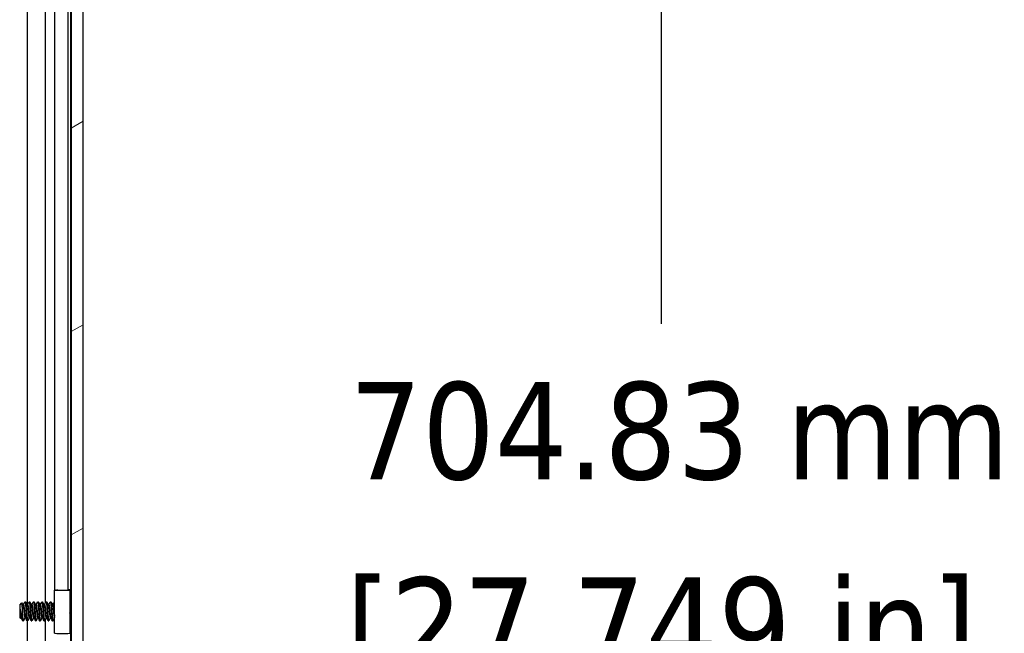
# Model space of a CAD drawing. Header units: millimetres. Extents: x 80 to 2248, y 80 to 1719.
# Tile 51 of 79: x 1251 to 1399, y 804 to 896. Entities that reach past the tile are written whole.
import ezdxf

# ---------------------------------------------------------------- set-up
doc = ezdxf.new("R2010")
doc.units = ezdxf.units.MM
doc.header["$LTSCALE"] = 8.333333
for name, color, linetype, lineweight in [('Dimension (ANSI)', 7, 'Continuous', 25), ('Hatch (ANSI)', 7, 'Continuous', 18), ('Visible (ANSI)', 7, 'Continuous', 25)]:
    doc.layers.add(name, color=color, linetype=linetype, lineweight=lineweight)
doc.styles.add('Note Text (ANSI)', font='tahoma.ttf')
doc.dimstyles.new('Default - mm (ANSI)', dxfattribs={"dimscale": 8.333333, "dimtxt": 1.75, "dimasz": 1.5, "dimexe": 2, "dimexo": 1, "dimgap": 0.8, "dimtad": 0, "dimtih": 1, "dimtoh": 1, "dimrnd": 1e-08, "dimzin": 0, "dimdsep": 46, "dimtxsty": 'Note Text (ANSI)', "dimblk": 'Filled-2', "dimcen": 0.09, "dimdle": 10, "dimclrd": 256, "dimclre": 256, "dimclrt": 256, "dimadec": 1, "dimazin": 0, "dimtfac": 1.741714, "dimtofl": 0, "dimtmove": 0, "dimatfit": 3, "dimldrblk": 'Filled-1', "dimfxl": 1, "dimtolj": 1, "dimtzin": 0, "dimlwd": -1, "dimlwe": -1, "dimarcsym": 0})

# ---------------------------------------------------------------- blocks, each defined once
blk = doc.blocks.new('Filled-2')
at = {"color": 0}
for p, q in [((0, 0), (-1, 0.167)), ((-1, 0.167), (-1, -0.167)), ((-1, 0), (0, 0)), ((-1, -0.167), (0, 0))]:
    blk.add_line(p, q, dxfattribs=at)
at = {"color": 0, "flags": 128}
blk.add_lwpolyline([(-1, -0.167), (0, 0), (-1, 0.167), (-1, -0.167)], dxfattribs=at)
at = {"color": 0}
blk.add_solid([(-1, -0.167), (0, 0), (-1, 0.167), (-1, -0.167)], dxfattribs=at)
blk = doc.blocks.new('*D11')
at = {"layer": 'Defpoints', "color": 0, "transparency": 16777216}
for p in [(1252.21, 1248.23), (1347.35, 1248.23), (1252.21, 543.4)]:
    blk.add_point(p, dxfattribs=at)
at = {"layer": 'Dimension (ANSI)', "transparency": 16777216}
for p, q in [((1260.54, 1248.23), (1364.02, 1248.23)), ((1347.35, 1235.73), (1347.35, 850.11)), ((1347.35, 555.9), (1347.35, 789.12)), ((1260.54, 543.4), (1364.02, 543.4))]:
    blk.add_line(p, q, dxfattribs=at)
at = {"layer": 'Dimension (ANSI)', "transparency": 16777216, "xscale": 12.5, "yscale": 12.5, "zscale": 12.5}
for p, rotation in [((1347.35, 1248.23), 90), ((1347.35, 543.4), 270)]:
    blk.add_blockref('Filled-2', p, dxfattribs=dict(at, rotation=rotation))
at = {"layer": 'Dimension (ANSI)', "transparency": 16777216, "char_height": 14.5833, "attachment_point": 5, "style": 'Note Text (ANSI)'}
for s, insert in [('\\A1; 704.83 mm', (1347.35, 833.91)), ('\\A1;[27.749 in]', (1347.35, 803.41))]:
    blk.add_mtext(s, dxfattribs=dict(at, insert=insert))
blk = doc.blocks.new('Filled-1')
at = {"color": 0}
for p, q in [((0, 0), (-1, 0.333)), ((-1, 0.333), (-1, -0.333)), ((-1, 0), (0, 0)), ((-1, -0.333), (0, 0))]:
    blk.add_line(p, q, dxfattribs=at)
at = {"color": 0, "flags": 128}
blk.add_lwpolyline([(-1, -0.333), (0, 0), (-1, 0.333), (-1, -0.333)], dxfattribs=at)
at = {"color": 0}
blk.add_solid([(-1, -0.333), (0, 0), (-1, 0.333), (-1, -0.333)], dxfattribs=at)

msp = doc.modelspace()

# ---------------------------------------------------------------- hatches: boundary and pattern name
at = {"layer": 'Hatch (ANSI)'}
h = msp.add_hatch(dxfattribs=at)
h.set_pattern_fill('ANSI31', color=256, scale=211.666667, angle=-15, style=0)
h.set_pattern_definition([(30, (0, 0), (-13.22917, 22.9136), [])])
h.paths.add_polyline_path([(1258.7138, 547.3135), (1260.5172, 547.3135), (1260.5172, 1244.3149), (1258.7138, 1244.3149)])

# ---------------------------------------------------------------- linework, layer by layer
at = {"layer": 'Visible (ANSI)'}
for p, q in [((1258.7138, 1244.3149), (1258.7138, 547.3135)), ((1260.5172, 547.3135), (1260.5172, 1244.3149)), ((1252.1516, 807.907), (1252.1516, 983.2918)), ((1254.8582, 808.1656), (1254.8582, 983.5211)), ((1258.6751, 808.1963), (1258.6751, 983.4321)), ((1256.2621, 810.1154), (1256.2621, 981.4642)), ((1258.2941, 810.1304), (1258.2941, 981.4642)), ((1256.2441, 803.6132), (1256.2441, 810.1129)), ((1256.2507, 810.213), (1256.2577, 810.2131)), ((1256.2598, 810.2129), (1256.2507, 810.213)), ((1256.2507, 810.213), (1256.2507, 810.1142)), ((1256.2507, 810.1142), (1256.4095, 810.1304)), ((1256.661, 810.1304), (1256.4993, 810.1139)), ((1258.2941, 810.2152), (1258.5441, 810.2152)), ((1258.2941, 810.1129), (1258.2941, 810.1304)), ((1258.5441, 810.2152), (1258.5441, 810.1129)), ((1258.5441, 810.1129), (1258.5441, 803.6132)), ((1250.9922, 807.8604), (1251.3153, 808.1834)), ((1250.9922, 807.8604), (1250.9922, 805.9681)), ((1251.4784, 807.907), (1251.5479, 807.907)), ((1251.786, 808.3366), (1251.8654, 808.3366)), ((1252.1134, 807.907), (1252.1829, 807.907)), ((1252.421, 808.3366), (1252.5004, 808.3366)), ((1252.7484, 807.907), (1252.8179, 807.907)), ((1253.056, 808.3366), (1253.1354, 808.3366)), ((1253.3834, 807.907), (1253.4529, 807.907)), ((1253.691, 808.3366), (1253.7704, 808.3366)), ((1254.0184, 807.907), (1254.0879, 807.907)), ((1254.326, 808.3366), (1254.4054, 808.3366)), ((1254.6534, 807.907), (1254.7229, 807.907)), ((1254.961, 808.3366), (1255.0404, 808.3366)), ((1255.2884, 807.907), (1255.3579, 807.907)), ((1255.596, 808.3366), (1255.6754, 808.3366)), ((1255.9234, 807.907), (1255.9929, 807.907)), ((1256.231, 808.3366), (1256.2441, 808.3366)), ((1258.5441, 808.0653), (1258.7138, 808.235)), ((1251.0389, 807.2374), (1251.0389, 806.4695)), ((1250.9922, 805.9681), (1251.111, 805.8493)), ((1251.151, 805.9214), (1251.2205, 805.9214)), ((1251.4685, 805.4918), (1251.4685, 805.9177)), ((1251.4685, 805.4918), (1251.5479, 805.4918)), ((1251.786, 805.9214), (1251.8555, 805.9214)), ((1252.1035, 805.4918), (1252.1829, 805.4918)), ((1252.1516, 630.107), (1252.1516, 805.4918)), ((1252.421, 805.9214), (1252.4905, 805.9214)), ((1252.7385, 805.4918), (1252.8179, 805.4918)), ((1253.056, 805.9214), (1253.1255, 805.9214)), ((1253.3735, 805.4918), (1253.4529, 805.4918)), ((1253.691, 805.9214), (1253.7605, 805.9214)), ((1254.0085, 805.4918), (1254.0879, 805.4918)), ((1254.326, 805.9214), (1254.3955, 805.9214)), ((1254.6435, 805.4918), (1254.7229, 805.4918)), ((1254.8582, 630.3656), (1254.8582, 805.7211)), ((1254.961, 805.9214), (1255.0305, 805.9214)), ((1255.2785, 805.4918), (1255.3579, 805.4918)), ((1255.596, 805.9214), (1255.6655, 805.9214)), ((1255.9135, 805.4918), (1255.9929, 805.4918)), ((1256.231, 805.9214), (1256.2441, 805.9214)), ((1258.6336, 805.6736), (1258.7138, 805.5934)), ((1258.6751, 630.3963), (1258.6751, 805.6321))]:
    msp.add_line(p, q, dxfattribs=at)
for centre, major_axis, ratio, start_param, end_param in [((1257.3941, 810.1129), (1.15, 0), 0.01094864, 3.03453161, 6.28318531), ((1257.3941, 810.1129), (-0.9, 0), 0.01094864, 6.17612426, 9.42477796), ((1256.1475, 806.8949), (0.0004, 0.343), 0.10685024, 0.41268086, 2.7289118), ((1257.3941, 803.6132), (-1.15, 0), 0.01094864, 0, 3.14159265)]:
    msp.add_ellipse(centre, major_axis=major_axis, ratio=ratio, start_param=start_param, end_param=end_param, dxfattribs=at)
for points, knots in [([(1251.4174, 806.9142), (1251.4106, 807.0725), (1251.4045, 807.1967), (1251.3937, 807.4062), (1251.3877, 807.5131), (1251.3732, 807.7489), (1251.3647, 807.8675), (1251.3528, 808.0078), (1251.3491, 808.0488), (1251.3372, 808.1483), (1251.3286, 808.1833), (1251.3182, 808.1855), (1251.3168, 808.1849), (1251.3153, 808.1834)], [-0.327507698, -0.327507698, -0.327507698, -0.327507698, -0.298679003, -0.298679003, -0.265137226, -0.265137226, -0.218249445, -0.218249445, -0.194983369, -0.194983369, -0.148477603, -0.148477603, -0.140894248, -0.140894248, -0.140894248, -0.140894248]), ([(1251.1227, 805.8537), (1251.117, 805.8435), (1251.1112, 805.8452), (1251.0963, 805.8795), (1251.0874, 805.9278), (1251.0713, 806.0714), (1251.0646, 806.149), (1251.0525, 806.291), (1251.0457, 806.3771), (1251.0389, 806.4695)], [-0.0993809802, -0.0993809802, -0.0993809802, -0.0993809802, -0.0821352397, -0.0821352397, -0.0557038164, -0.0557038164, -0.030124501, -0.030124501, 0, 0, 0, 0]), ([(1251.1123, 806.9142), (1251.1224, 806.862), (1251.1416, 806.7632), (1251.1857, 806.5428), (1251.2042, 806.4519), (1251.251, 806.2248), (1251.2786, 806.0947), (1251.3388, 805.8254), (1251.3638, 805.7249), (1251.4133, 805.5752), (1251.4412, 805.5191), (1251.4685, 805.4918)], [-0.169469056, -0.169469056, -0.169469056, -0.169469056, -0.142100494, -0.142100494, -0.122546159, -0.122546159, -0.091769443, -0.091769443, -0.050399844, -0.050399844, 0, 0, 0, 0]), ([(1251.4685, 805.9177), (1251.46, 806.0537), (1251.4513, 806.2106), (1251.4425, 806.3813), (1251.4381, 806.4666), (1251.4338, 806.5539), (1251.4296, 806.6431), (1251.4254, 806.7323), (1251.4213, 806.8241), (1251.4174, 806.9142)], [0, 0, 0, 0, 0.00054045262, 0.00054045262, 0.00054045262, 0.00081067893, 0.00081067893, 0.00081067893, 0.00108090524, 0.00108090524, 0.00108090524, 0.00108090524]), ([(1256.2442, 806.3438), (1256.2295, 806.363), (1256.216, 806.3829), (1256.1876, 806.4309), (1256.1734, 806.4598), (1256.1495, 806.5193), (1256.1398, 806.5504), (1256.1324, 806.5807)], [0.0123893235, 0.0123893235, 0.0123893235, 0.0123893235, 0.0195993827, 0.0195993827, 0.0292590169, 0.0292590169, 0.0392501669, 0.0392501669, 0.0392501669, 0.0392501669]), ([(1256.1332, 807.2091), (1256.1438, 807.2522), (1256.1593, 807.297), (1256.1975, 807.3758), (1256.2192, 807.4112), (1256.2442, 807.444)], [0, 0, 0, 0, 0.0142444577, 0.0142444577, 0.0266156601, 0.0266156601, 0.0266156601, 0.0266156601]), ([(1258.6336, 805.6736), (1258.6257, 805.6816), (1258.6178, 805.7148), (1258.6037, 805.8203), (1258.5965, 805.8982), (1258.5783, 806.136), (1258.5693, 806.2673), (1258.5548, 806.4985), (1258.5494, 806.589), (1258.5441, 806.6813)], [-0.529903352, -0.529903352, -0.529903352, -0.529903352, -0.438646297, -0.438646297, -0.360774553, -0.360774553, -0.293383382, -0.293383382, -0.252937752, -0.252937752, -0.252937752, -0.252937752])]:
    msp.add_open_spline(points, degree=3, knots=knots, dxfattribs=at)
for points in [[(1251.3252, 808.1797), (1251.3794, 808.083), (1251.4337, 807.9863), (1251.4881, 807.8898)], [(1251.538, 807.907), (1251.6163, 808.0459), (1251.6942, 808.185), (1251.772, 808.3242)], [(1251.8793, 808.3242), (1251.9604, 808.1793), (1252.0416, 808.0344), (1252.1231, 807.8898)], [(1252.173, 807.907), (1252.2513, 808.0459), (1252.3292, 808.185), (1252.407, 808.3242)], [(1252.5143, 808.3242), (1252.5954, 808.1793), (1252.6766, 808.0344), (1252.7581, 807.8898)], [(1252.808, 807.907), (1252.8863, 808.0459), (1252.9642, 808.185), (1253.042, 808.3242)], [(1253.1493, 808.3242), (1253.2304, 808.1793), (1253.3116, 808.0344), (1253.3931, 807.8898)], [(1253.443, 807.907), (1253.5213, 808.0459), (1253.5992, 808.185), (1253.677, 808.3242)], [(1253.7843, 808.3242), (1253.8654, 808.1793), (1253.9466, 808.0344), (1254.0281, 807.8898)], [(1254.078, 807.907), (1254.1563, 808.0459), (1254.2342, 808.185), (1254.312, 808.3242)], [(1254.4193, 808.3242), (1254.5004, 808.1793), (1254.5816, 808.0344), (1254.6631, 807.8898)], [(1254.713, 807.907), (1254.7913, 808.0459), (1254.8692, 808.185), (1254.947, 808.3242)], [(1255.0543, 808.3242), (1255.1354, 808.1793), (1255.2166, 808.0344), (1255.2981, 807.8898)], [(1255.348, 807.907), (1255.4263, 808.0459), (1255.5042, 808.185), (1255.582, 808.3242)], [(1255.6893, 808.3242), (1255.7704, 808.1793), (1255.8516, 808.0344), (1255.9331, 807.8898)], [(1255.983, 807.907), (1256.0613, 808.0459), (1256.1392, 808.185), (1256.217, 808.3242)], [(1258.6986, 808.2198), (1258.7037, 808.2289), (1258.7088, 808.2379), (1258.7138, 808.247)], [(1251.0389, 807.2374), (1251.0656, 807.1386), (1251.0902, 807.0288), (1251.1123, 806.9142)], [(1251.1609, 805.9214), (1251.1482, 805.8988), (1251.1355, 805.8763), (1251.1227, 805.8537)], [(1251.4365, 805.5365), (1251.3614, 805.6707), (1251.2862, 805.8048), (1251.2107, 805.9387)], [(1251.7959, 805.9214), (1251.7176, 805.7825), (1251.6397, 805.6434), (1251.5618, 805.5043)], [(1252.0895, 805.5043), (1252.0085, 805.6492), (1251.9273, 805.7941), (1251.8457, 805.9387)], [(1252.4309, 805.9214), (1252.3526, 805.7825), (1252.2747, 805.6434), (1252.1968, 805.5043)], [(1252.7245, 805.5043), (1252.6435, 805.6492), (1252.5623, 805.7941), (1252.4807, 805.9387)], [(1253.0659, 805.9214), (1252.9876, 805.7825), (1252.9097, 805.6434), (1252.8318, 805.5043)], [(1253.3595, 805.5043), (1253.2785, 805.6492), (1253.1973, 805.7941), (1253.1157, 805.9387)], [(1253.7009, 805.9214), (1253.6226, 805.7825), (1253.5447, 805.6434), (1253.4668, 805.5043)], [(1253.9945, 805.5043), (1253.9135, 805.6492), (1253.8323, 805.7941), (1253.7507, 805.9387)], [(1254.3359, 805.9214), (1254.2576, 805.7825), (1254.1797, 805.6434), (1254.1018, 805.5043)], [(1254.6295, 805.5043), (1254.5485, 805.6492), (1254.4673, 805.7941), (1254.3857, 805.9387)], [(1254.9709, 805.9214), (1254.8926, 805.7825), (1254.8147, 805.6434), (1254.7368, 805.5043)], [(1255.2645, 805.5043), (1255.1835, 805.6492), (1255.1023, 805.7941), (1255.0207, 805.9387)], [(1255.6059, 805.9214), (1255.5276, 805.7825), (1255.4497, 805.6434), (1255.3718, 805.5043)], [(1255.8995, 805.5043), (1255.8185, 805.6492), (1255.7373, 805.7941), (1255.6557, 805.9387)], [(1256.2409, 805.9214), (1256.1626, 805.7825), (1256.0847, 805.6434), (1256.0068, 805.5043)], [(1258.6388, 805.6685), (1258.6081, 805.6138), (1258.5774, 805.559), (1258.5468, 805.5043)]]:
    msp.add_open_spline(points, degree=3, dxfattribs=at)
for points, weights, knots in [([(1251.4881, 807.8898), (1251.5058, 807.8584), (1251.5214, 807.774), (1251.5743, 807.4874), (1251.6272, 806.9142), (1251.6802, 806.341), (1251.7331, 806.0544), (1251.7576, 805.9214), (1251.786, 805.9214)], [0.941196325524, 0.956426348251, 1, 0.866025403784, 1, 0.866025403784, 1, 0.933012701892, 0.933012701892], [0.0799454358, 0.0799454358, 0.0799454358, 0.0833333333, 0.0833333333, 0.09375, 0.09375, 0.1041666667, 0.1041666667, 0.109375, 0.109375, 0.109375]), ([(1251.5479, 807.907), (1251.5762, 807.907), (1251.6008, 807.774), (1251.6537, 807.4874), (1251.7066, 806.9142), (1251.7595, 806.341), (1251.8125, 806.0544), (1251.828, 805.97), (1251.8457, 805.9387)], [0.933012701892, 0.933012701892, 1, 0.866025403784, 1, 0.866025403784, 1, 0.956426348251, 0.941196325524], [0.078125, 0.078125, 0.078125, 0.0833333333, 0.0833333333, 0.09375, 0.09375, 0.1041666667, 0.1041666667, 0.1075545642, 0.1075545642, 0.1075545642]), ([(1251.772, 808.3242), (1251.8077, 808.388), (1251.8389, 808.1461), (1251.8918, 807.7355), (1251.9447, 806.9142)], [0.937106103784, 0.916453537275, 1, 0.866025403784, 1], [0.0768375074, 0.0768375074, 0.0768375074, 0.0833333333, 0.0833333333, 0.09375, 0.09375, 0.09375]), ([(1251.8654, 808.3366), (1251.8937, 808.3366), (1251.9183, 808.1461), (1251.9712, 807.7355), (1252.0241, 806.9142)], [0.933012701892, 0.933012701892, 1, 0.866025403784, 1], [0.140625, 0.140625, 0.140625, 0.1458333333, 0.1458333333, 0.15625, 0.15625, 0.15625]), ([(1252.1231, 807.8898), (1252.1408, 807.8584), (1252.1564, 807.774), (1252.2093, 807.4874), (1252.2622, 806.9142), (1252.3152, 806.341), (1252.3681, 806.0544), (1252.3926, 805.9214), (1252.421, 805.9214)], [0.941196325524, 0.956426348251, 1, 0.866025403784, 1, 0.866025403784, 1, 0.933012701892, 0.933012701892], [0.1424454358, 0.1424454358, 0.1424454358, 0.1458333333, 0.1458333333, 0.15625, 0.15625, 0.1666666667, 0.1666666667, 0.171875, 0.171875, 0.171875]), ([(1252.1829, 807.907), (1252.2112, 807.907), (1252.2358, 807.774), (1252.2887, 807.4874), (1252.3416, 806.9142), (1252.3945, 806.341), (1252.4475, 806.0544), (1252.463, 805.97), (1252.4807, 805.9387)], [0.933012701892, 0.933012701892, 1, 0.866025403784, 1, 0.866025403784, 1, 0.956426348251, 0.941196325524], [0.140625, 0.140625, 0.140625, 0.1458333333, 0.1458333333, 0.15625, 0.15625, 0.1666666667, 0.1666666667, 0.1700545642, 0.1700545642, 0.1700545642]), ([(1252.407, 808.3242), (1252.4427, 808.388), (1252.4739, 808.1461), (1252.5268, 807.7355), (1252.5797, 806.9142)], [0.937106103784, 0.916453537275, 1, 0.866025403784, 1], [0.1393375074, 0.1393375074, 0.1393375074, 0.1458333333, 0.1458333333, 0.15625, 0.15625, 0.15625]), ([(1252.5004, 808.3366), (1252.5287, 808.3366), (1252.5533, 808.1461), (1252.6062, 807.7355), (1252.6591, 806.9142)], [0.933012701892, 0.933012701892, 1, 0.866025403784, 1], [0.203125, 0.203125, 0.203125, 0.2083333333, 0.2083333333, 0.21875, 0.21875, 0.21875]), ([(1252.7581, 807.8898), (1252.7758, 807.8584), (1252.7914, 807.774), (1252.8443, 807.4874), (1252.8972, 806.9142), (1252.9502, 806.341), (1253.0031, 806.0544), (1253.0276, 805.9214), (1253.056, 805.9214)], [0.941196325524, 0.956426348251, 1, 0.866025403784, 1, 0.866025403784, 1, 0.933012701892, 0.933012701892], [0.2049454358, 0.2049454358, 0.2049454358, 0.2083333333, 0.2083333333, 0.21875, 0.21875, 0.2291666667, 0.2291666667, 0.234375, 0.234375, 0.234375]), ([(1252.8179, 807.907), (1252.8462, 807.907), (1252.8708, 807.774), (1252.9237, 807.4874), (1252.9766, 806.9142), (1253.0295, 806.341), (1253.0825, 806.0544), (1253.098, 805.97), (1253.1157, 805.9387)], [0.933012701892, 0.933012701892, 1, 0.866025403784, 1, 0.866025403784, 1, 0.956426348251, 0.941196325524], [0.203125, 0.203125, 0.203125, 0.2083333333, 0.2083333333, 0.21875, 0.21875, 0.2291666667, 0.2291666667, 0.2325545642, 0.2325545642, 0.2325545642]), ([(1253.042, 808.3242), (1253.0777, 808.388), (1253.1089, 808.1461), (1253.1618, 807.7355), (1253.2147, 806.9142)], [0.937106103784, 0.916453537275, 1, 0.866025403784, 1], [0.2018375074, 0.2018375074, 0.2018375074, 0.2083333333, 0.2083333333, 0.21875, 0.21875, 0.21875]), ([(1253.1354, 808.3366), (1253.1637, 808.3366), (1253.1883, 808.1461), (1253.2412, 807.7355), (1253.2941, 806.9142)], [0.933012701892, 0.933012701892, 1, 0.866025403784, 1], [0.265625, 0.265625, 0.265625, 0.2708333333, 0.2708333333, 0.28125, 0.28125, 0.28125]), ([(1253.3931, 807.8898), (1253.4108, 807.8584), (1253.4264, 807.774), (1253.4793, 807.4874), (1253.5322, 806.9142), (1253.5852, 806.341), (1253.6381, 806.0544), (1253.6626, 805.9214), (1253.691, 805.9214)], [0.941196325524, 0.956426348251, 1, 0.866025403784, 1, 0.866025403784, 1, 0.933012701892, 0.933012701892], [0.2674454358, 0.2674454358, 0.2674454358, 0.2708333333, 0.2708333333, 0.28125, 0.28125, 0.2916666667, 0.2916666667, 0.296875, 0.296875, 0.296875]), ([(1253.4529, 807.907), (1253.4812, 807.907), (1253.5058, 807.774), (1253.5587, 807.4874), (1253.6116, 806.9142), (1253.6645, 806.341), (1253.7175, 806.0544), (1253.733, 805.97), (1253.7507, 805.9387)], [0.933012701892, 0.933012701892, 1, 0.866025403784, 1, 0.866025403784, 1, 0.956426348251, 0.941196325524], [0.265625, 0.265625, 0.265625, 0.2708333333, 0.2708333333, 0.28125, 0.28125, 0.2916666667, 0.2916666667, 0.2950545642, 0.2950545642, 0.2950545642]), ([(1253.677, 808.3242), (1253.7127, 808.388), (1253.7439, 808.1461), (1253.7968, 807.7355), (1253.8497, 806.9142)], [0.937106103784, 0.916453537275, 1, 0.866025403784, 1], [0.2643375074, 0.2643375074, 0.2643375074, 0.2708333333, 0.2708333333, 0.28125, 0.28125, 0.28125]), ([(1253.7704, 808.3366), (1253.7987, 808.3366), (1253.8233, 808.1461), (1253.8762, 807.7355), (1253.9291, 806.9142)], [0.933012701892, 0.933012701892, 1, 0.866025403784, 1], [0.328125, 0.328125, 0.328125, 0.3333333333, 0.3333333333, 0.34375, 0.34375, 0.34375]), ([(1254.0281, 807.8898), (1254.0458, 807.8584), (1254.0614, 807.774), (1254.1143, 807.4874), (1254.1672, 806.9142), (1254.2202, 806.341), (1254.2731, 806.0544), (1254.2976, 805.9214), (1254.326, 805.9214)], [0.941196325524, 0.956426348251, 1, 0.866025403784, 1, 0.866025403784, 1, 0.933012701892, 0.933012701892], [0.3299454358, 0.3299454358, 0.3299454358, 0.3333333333, 0.3333333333, 0.34375, 0.34375, 0.3541666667, 0.3541666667, 0.359375, 0.359375, 0.359375]), ([(1254.0879, 807.907), (1254.1162, 807.907), (1254.1408, 807.774), (1254.1937, 807.4874), (1254.2466, 806.9142), (1254.2995, 806.341), (1254.3525, 806.0544), (1254.368, 805.97), (1254.3857, 805.9387)], [0.933012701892, 0.933012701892, 1, 0.866025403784, 1, 0.866025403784, 1, 0.956426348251, 0.941196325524], [0.328125, 0.328125, 0.328125, 0.3333333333, 0.3333333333, 0.34375, 0.34375, 0.3541666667, 0.3541666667, 0.3575545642, 0.3575545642, 0.3575545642]), ([(1254.312, 808.3242), (1254.3477, 808.388), (1254.3789, 808.1461), (1254.4318, 807.7355), (1254.4847, 806.9142)], [0.937106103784, 0.916453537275, 1, 0.866025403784, 1], [0.3268375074, 0.3268375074, 0.3268375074, 0.3333333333, 0.3333333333, 0.34375, 0.34375, 0.34375]), ([(1254.4054, 808.3366), (1254.4337, 808.3366), (1254.4583, 808.1461), (1254.5112, 807.7355), (1254.5641, 806.9142)], [0.933012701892, 0.933012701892, 1, 0.866025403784, 1], [0.390625, 0.390625, 0.390625, 0.3958333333, 0.3958333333, 0.40625, 0.40625, 0.40625]), ([(1254.6631, 807.8898), (1254.6808, 807.8584), (1254.6964, 807.774), (1254.7493, 807.4874), (1254.8022, 806.9142), (1254.8552, 806.341), (1254.9081, 806.0544), (1254.9326, 805.9214), (1254.961, 805.9214)], [0.941196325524, 0.956426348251, 1, 0.866025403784, 1, 0.866025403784, 1, 0.933012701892, 0.933012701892], [0.3924454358, 0.3924454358, 0.3924454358, 0.3958333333, 0.3958333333, 0.40625, 0.40625, 0.4166666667, 0.4166666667, 0.421875, 0.421875, 0.421875]), ([(1254.7229, 807.907), (1254.7512, 807.907), (1254.7758, 807.774), (1254.8287, 807.4874), (1254.8816, 806.9142), (1254.9345, 806.341), (1254.9875, 806.0544), (1255.003, 805.97), (1255.0207, 805.9387)], [0.933012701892, 0.933012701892, 1, 0.866025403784, 1, 0.866025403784, 1, 0.956426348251, 0.941196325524], [0.390625, 0.390625, 0.390625, 0.3958333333, 0.3958333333, 0.40625, 0.40625, 0.4166666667, 0.4166666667, 0.4200545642, 0.4200545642, 0.4200545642]), ([(1254.947, 808.3242), (1254.9827, 808.388), (1255.0139, 808.1461), (1255.0668, 807.7355), (1255.1197, 806.9142)], [0.937106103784, 0.916453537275, 1, 0.866025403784, 1], [0.3893375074, 0.3893375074, 0.3893375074, 0.3958333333, 0.3958333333, 0.40625, 0.40625, 0.40625]), ([(1255.0404, 808.3366), (1255.0687, 808.3366), (1255.0933, 808.1461), (1255.1462, 807.7355), (1255.1991, 806.9142)], [0.933012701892, 0.933012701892, 1, 0.866025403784, 1], [0.453125, 0.453125, 0.453125, 0.4583333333, 0.4583333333, 0.46875, 0.46875, 0.46875]), ([(1255.2981, 807.8898), (1255.3158, 807.8584), (1255.3314, 807.774), (1255.3843, 807.4874), (1255.4372, 806.9142), (1255.4902, 806.341), (1255.5431, 806.0544), (1255.5676, 805.9214), (1255.596, 805.9214)], [0.941196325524, 0.956426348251, 1, 0.866025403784, 1, 0.866025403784, 1, 0.933012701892, 0.933012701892], [0.4549454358, 0.4549454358, 0.4549454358, 0.4583333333, 0.4583333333, 0.46875, 0.46875, 0.4791666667, 0.4791666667, 0.484375, 0.484375, 0.484375]), ([(1255.3579, 807.907), (1255.3862, 807.907), (1255.4108, 807.774), (1255.4637, 807.4874), (1255.5166, 806.9142), (1255.5695, 806.341), (1255.6225, 806.0544), (1255.638, 805.97), (1255.6557, 805.9387)], [0.933012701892, 0.933012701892, 1, 0.866025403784, 1, 0.866025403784, 1, 0.956426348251, 0.941196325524], [0.453125, 0.453125, 0.453125, 0.4583333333, 0.4583333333, 0.46875, 0.46875, 0.4791666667, 0.4791666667, 0.4825545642, 0.4825545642, 0.4825545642]), ([(1255.582, 808.3242), (1255.6177, 808.388), (1255.6489, 808.1461), (1255.7018, 807.7355), (1255.7547, 806.9142)], [0.937106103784, 0.916453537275, 1, 0.866025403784, 1], [0.4518375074, 0.4518375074, 0.4518375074, 0.4583333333, 0.4583333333, 0.46875, 0.46875, 0.46875]), ([(1255.6754, 808.3366), (1255.7037, 808.3366), (1255.7283, 808.1461), (1255.7812, 807.7355), (1255.8341, 806.9142)], [0.933012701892, 0.933012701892, 1, 0.866025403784, 1], [0.515625, 0.515625, 0.515625, 0.5208333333, 0.5208333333, 0.53125, 0.53125, 0.53125]), ([(1255.9331, 807.8898), (1255.9508, 807.8584), (1255.9664, 807.774), (1256.0193, 807.4874), (1256.0722, 806.9142), (1256.1252, 806.341), (1256.1781, 806.0544), (1256.2026, 805.9214), (1256.231, 805.9214)], [0.941196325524, 0.956426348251, 1, 0.866025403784, 1, 0.866025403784, 1, 0.933012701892, 0.933012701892], [0.5174454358, 0.5174454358, 0.5174454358, 0.5208333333, 0.5208333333, 0.53125, 0.53125, 0.5416666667, 0.5416666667, 0.546875, 0.546875, 0.546875]), ([(1255.9929, 807.907), (1256.0212, 807.907), (1256.0458, 807.774), (1256.0838, 807.5684), (1256.1261, 807.1711)], [0.933012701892, 0.933012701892, 1, 0.90009062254, 0.949192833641], [0.515625, 0.515625, 0.515625, 0.5208333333, 0.5208333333, 0.5286013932, 0.5286013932, 0.5286013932]), ([(1251.0389, 807.2374), (1251.0563, 807.0803), (1251.0716, 806.9142), (1251.1245, 806.341), (1251.1775, 806.0544), (1251.193, 805.97), (1251.2107, 805.9387)], [0.941670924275, 0.957095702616, 1, 0.866025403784, 1, 0.956426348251, 0.941196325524], [0.0279141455, 0.0279141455, 0.0279141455, 0.03125, 0.03125, 0.0416666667, 0.0416666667, 0.0450545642, 0.0450545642, 0.0450545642]), ([(1251.0389, 806.4695), (1251.0706, 806.2033), (1251.0981, 806.0544), (1251.1226, 805.9214), (1251.151, 805.9214)], [0.933829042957, 0.925617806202, 1, 0.933012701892, 0.933012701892], [0.0358833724, 0.0358833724, 0.0358833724, 0.0416666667, 0.0416666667, 0.046875, 0.046875, 0.046875]), ([(1251.9447, 806.9142), (1251.9977, 806.093), (1252.0506, 805.6824), (1252.0751, 805.4918), (1252.1035, 805.4918)], [1, 0.866025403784, 1, 0.933012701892, 0.933012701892], [0.09375, 0.09375, 0.09375, 0.1041666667, 0.1041666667, 0.109375, 0.109375, 0.109375]), ([(1252.0241, 806.9142), (1252.077, 806.093), (1252.13, 805.6824), (1252.1611, 805.4404), (1252.1968, 805.5043)], [1, 0.866025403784, 1, 0.916453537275, 0.937106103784], [0.15625, 0.15625, 0.15625, 0.1666666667, 0.1666666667, 0.1731624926, 0.1731624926, 0.1731624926]), ([(1252.5797, 806.9142), (1252.6327, 806.093), (1252.6856, 805.6824), (1252.7101, 805.4918), (1252.7385, 805.4918)], [1, 0.866025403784, 1, 0.933012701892, 0.933012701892], [0.15625, 0.15625, 0.15625, 0.1666666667, 0.1666666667, 0.171875, 0.171875, 0.171875]), ([(1252.6591, 806.9142), (1252.712, 806.093), (1252.765, 805.6824), (1252.7961, 805.4404), (1252.8318, 805.5043)], [1, 0.866025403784, 1, 0.916453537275, 0.937106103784], [0.21875, 0.21875, 0.21875, 0.2291666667, 0.2291666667, 0.2356624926, 0.2356624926, 0.2356624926]), ([(1253.2147, 806.9142), (1253.2677, 806.093), (1253.3206, 805.6824), (1253.3451, 805.4918), (1253.3735, 805.4918)], [1, 0.866025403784, 1, 0.933012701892, 0.933012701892], [0.21875, 0.21875, 0.21875, 0.2291666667, 0.2291666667, 0.234375, 0.234375, 0.234375]), ([(1253.2941, 806.9142), (1253.347, 806.093), (1253.4, 805.6824), (1253.4311, 805.4404), (1253.4668, 805.5043)], [1, 0.866025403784, 1, 0.916453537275, 0.937106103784], [0.28125, 0.28125, 0.28125, 0.2916666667, 0.2916666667, 0.2981624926, 0.2981624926, 0.2981624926]), ([(1253.8497, 806.9142), (1253.9027, 806.093), (1253.9556, 805.6824), (1253.9801, 805.4918), (1254.0085, 805.4918)], [1, 0.866025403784, 1, 0.933012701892, 0.933012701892], [0.28125, 0.28125, 0.28125, 0.2916666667, 0.2916666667, 0.296875, 0.296875, 0.296875]), ([(1253.9291, 806.9142), (1253.982, 806.093), (1254.035, 805.6824), (1254.0661, 805.4404), (1254.1018, 805.5043)], [1, 0.866025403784, 1, 0.916453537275, 0.937106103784], [0.34375, 0.34375, 0.34375, 0.3541666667, 0.3541666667, 0.3606624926, 0.3606624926, 0.3606624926]), ([(1254.4847, 806.9142), (1254.5377, 806.093), (1254.5906, 805.6824), (1254.6151, 805.4918), (1254.6435, 805.4918)], [1, 0.866025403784, 1, 0.933012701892, 0.933012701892], [0.34375, 0.34375, 0.34375, 0.3541666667, 0.3541666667, 0.359375, 0.359375, 0.359375]), ([(1254.5641, 806.9142), (1254.617, 806.093), (1254.67, 805.6824), (1254.7011, 805.4404), (1254.7368, 805.5043)], [1, 0.866025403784, 1, 0.916453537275, 0.937106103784], [0.40625, 0.40625, 0.40625, 0.4166666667, 0.4166666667, 0.4231624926, 0.4231624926, 0.4231624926]), ([(1255.1197, 806.9142), (1255.1727, 806.093), (1255.2256, 805.6824), (1255.2501, 805.4918), (1255.2785, 805.4918)], [1, 0.866025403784, 1, 0.933012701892, 0.933012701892], [0.40625, 0.40625, 0.40625, 0.4166666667, 0.4166666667, 0.421875, 0.421875, 0.421875]), ([(1255.1991, 806.9142), (1255.252, 806.093), (1255.305, 805.6824), (1255.3361, 805.4404), (1255.3718, 805.5043)], [1, 0.866025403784, 1, 0.916453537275, 0.937106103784], [0.46875, 0.46875, 0.46875, 0.4791666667, 0.4791666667, 0.4856624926, 0.4856624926, 0.4856624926]), ([(1255.7547, 806.9142), (1255.8077, 806.093), (1255.8606, 805.6824), (1255.8851, 805.4918), (1255.9135, 805.4918)], [1, 0.866025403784, 1, 0.933012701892, 0.933012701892], [0.46875, 0.46875, 0.46875, 0.4791666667, 0.4791666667, 0.484375, 0.484375, 0.484375]), ([(1255.8341, 806.9142), (1255.887, 806.093), (1255.94, 805.6824), (1255.9711, 805.4404), (1256.0068, 805.5043)], [1, 0.866025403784, 1, 0.916453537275, 0.937106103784], [0.53125, 0.53125, 0.53125, 0.5416666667, 0.5416666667, 0.5481624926, 0.5481624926, 0.5481624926]), ([(1251.4685, 805.9177), (1251.4825, 805.7793), (1251.495, 805.6824), (1251.5261, 805.4404), (1251.5618, 805.5043)], [0.948065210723, 0.96476686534, 1, 0.916453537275, 0.937106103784], [0.10142725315, 0.10142725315, 0.10142725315, 0.10416666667, 0.10416666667, 0.11066249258, 0.11066249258, 0.11066249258])]:
    msp.add_rational_spline(points, weights, degree=2, knots=knots, dxfattribs=at)
for points, weights in [([(1256.217, 808.3242), (1256.2306, 808.3484), (1256.2441, 808.3256)], [0.937106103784, 0.929158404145, 0.936641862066]), ([(1256.207, 806.3983), (1256.2262, 806.2436), (1256.2441, 806.1321)], [0.933134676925, 0.935084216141, 0.968193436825]), ([(1258.5441, 805.4999), (1258.5455, 805.5019), (1258.5468, 805.5043)], [0.935675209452, 0.936314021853, 0.937106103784])]:
    msp.add_rational_spline(points, weights, degree=2, dxfattribs=at)

# ---------------------------------------------------------------- dimensions: what is measured, and where the dimension line sits
at = {"layer": 'Dimension (ANSI)'}
dim = msp.add_linear_dim(base=(1347.3542, 1248.2292), p1=(1252.2079, 543.3992), p2=(1252.2079, 1248.2292), angle=90, text=' <> mm\\X[27.749 in]', dimstyle='Default - mm (ANSI)', override={"dimgap": 0.8, "dimdec": 2, "dimpost": '', "dimtol": 0, "dimlim": 0, "dimtp": 0, "dimtm": 0, "dimtdec": 2, "dimatfit": 1}, dxfattribs=at)
dim.commit()
dim.dimension.update_dxf_attribs({"geometry": '*D11', "text_midpoint": (1347.3542, 819.6142), "dimtype": 160})

doc.saveas('drawing.dxf')
